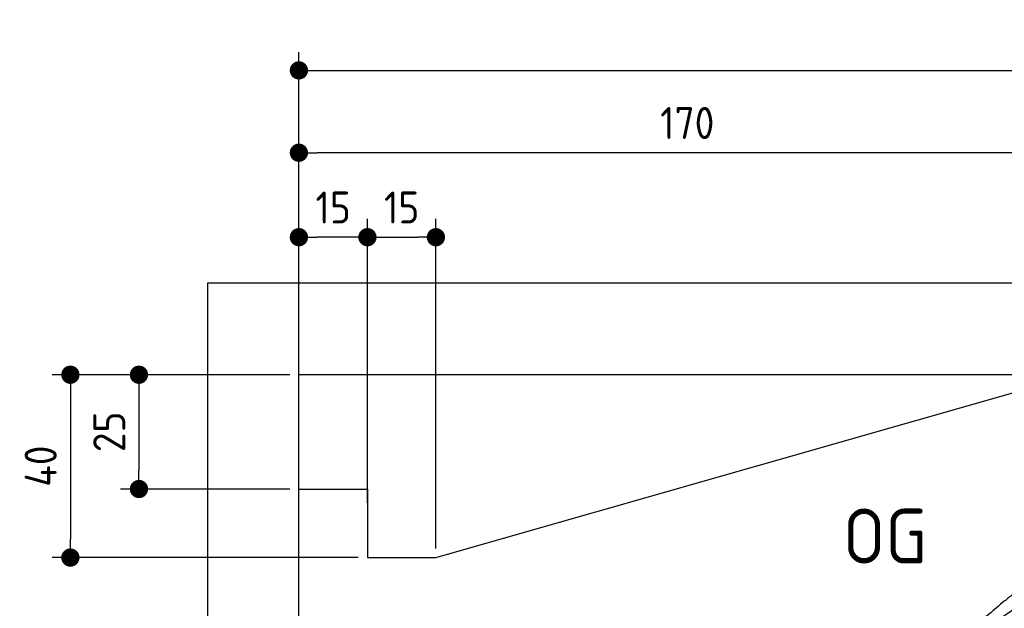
# Model space of a CAD drawing. Header units: millimetres. Extents: x -411 to 6777, y 0 to 6327.
# Tile 3 of 6: x -411 to 1744, y 5039 to 6327. Entities that reach past the tile are written whole.
import ezdxf

# ---------------------------------------------------------------- set-up
doc = ezdxf.new("R2010")
doc.units = ezdxf.units.MM
doc.layers.add('4', color=3, linetype='Continuous')
for name, color, linetype, lineweight in [('car', 10, 'Continuous', 25), ('Freiraum', 7, 'Continuous', 25), ('Gebäude', 7, 'Continuous', 25)]:
    doc.layers.add(name, color=color, linetype=linetype, lineweight=lineweight)
doc.styles.get("Standard").update_dxf_attribs({"font": 'ISOCP.SHX'})
doc.dimstyles.new('GEN-ISO', dxfattribs={"dimscale": 20, "dimtxt": 3.5, "dimasz": 2, "dimexe": 2, "dimexo": 1, "dimgap": 1.5, "dimtad": 1, "dimdec": 1, "dimlfac": 0.1, "dimdsep": 46, "dimtxsty": 'STANDARD', "dimblk": 'PUNKT', "dimcen": 2, "dimclrd": 256, "dimclre": 256, "dimclrt": 2, "dimadec": 0, "dimazin": 0, "dimtp": 0.1, "dimtm": 0.1, "dimtfac": 0.71, "dimtdec": 1, "dimtmove": 2, "dimatfit": 3, "dimldrblk": 'PUNKT', "dimfxl": 2, "dimtolj": 1, "dimarcsym": 0})

# ---------------------------------------------------------------- blocks, each defined once
blk = doc.blocks.new('PUNKT')
at = {"layer": '4', "color": 0, "linetype": 'ByBlock'}
blk.add_line((-0.5, 0), (-1, 0), dxfattribs=at)
at = {"layer": '4', "color": 0, "linetype": 'ByBlock', "const_width": 0.5}
blk.add_lwpolyline([(-0.25, 0, 1), (0.25, 0, 1)], format="xyb", close=True, dxfattribs=at)
blk = doc.blocks.new('*D211')
at = {"layer": '4', "lineweight": -2, "transparency": 16777216}
for p, q in [((200, 5520.9), (200, 6255.8)), ((5700, 5720.9), (5700, 6255.8)), ((240, 6215.8), (5660, 6215.8))]:
    blk.add_line(p, q, dxfattribs=at)
at = {"layer": 'Defpoints', "color": 0, "transparency": 16777216}
for p in [(5700, 6215.8), (5700, 5700.9), (200, 5500.9)]:
    blk.add_point(p, dxfattribs=at)
at = {"layer": '4', "lineweight": -2, "transparency": 16777216, "xscale": 40, "yscale": 40, "zscale": 40, "rotation": 180}
blk.add_blockref('PUNKT', (200, 6215.8), dxfattribs=at)
at = {"layer": '4', "lineweight": -2, "transparency": 16777216, "xscale": 40, "yscale": 40, "zscale": 40}
blk.add_blockref('PUNKT', (5700, 6215.8), dxfattribs=at)
at = {"layer": '4', "color": 2, "transparency": 16777216, "insert": (2950, 6280.8), "char_height": 70, "attachment_point": 5}
blk.add_mtext('550', dxfattribs=at)
blk = doc.blocks.new('Car')
at = {"layer": 'car'}
for points, degree in [([(1632.3, 5003.7), (1668, 5000.2), (1968, 5251.8), (2145.4, 5362.4)], 3), ([(1928.3, 5257.4), (1847.8, 5196.2), (1746.1, 5111.8), (1617.8, 5005.4), (1623.7, 5003.5)], 4)]:
    blk.add_open_spline(points, degree=degree, dxfattribs=at)
blk = doc.blocks.new('_Dot')
at = {"color": 0, "linetype": 'ByBlock', "lineweight": -2}
blk.add_line((-0.5, 0), (-1, 0), dxfattribs=at)
at = {"color": 0, "linetype": 'ByBlock', "const_width": 0.5}
blk.add_lwpolyline([(-0.25, 0, 1), (0.25, 0, 1)], format="xyb", close=True, dxfattribs=at)
blk = doc.blocks.new('*D217')
at = {"layer": '4', "lineweight": -2, "transparency": 16777216}
for p, q in [((200, 5520.9), (200, 6075.7)), ((1899.7, 5570), (1899.7, 6075.7)), ((1859.7, 6035.7), (240, 6035.7))]:
    blk.add_line(p, q, dxfattribs=at)
at = {"layer": 'Defpoints', "color": 0, "transparency": 16777216}
for p in [(200, 6035.7), (1899.7, 5550), (200, 5500.9)]:
    blk.add_point(p, dxfattribs=at)
at = {"layer": '4', "lineweight": -2, "transparency": 16777216, "xscale": 40, "yscale": 40, "zscale": 40, "rotation": 180}
blk.add_blockref('_Dot', (200, 6035.7), dxfattribs=at)
at = {"layer": '4', "lineweight": -2, "transparency": 16777216, "xscale": 40, "yscale": 40, "zscale": 40}
blk.add_blockref('_Dot', (1899.7, 6035.7), dxfattribs=at)
at = {"layer": '4', "color": 2, "transparency": 16777216, "insert": (1049.8, 6100.7), "char_height": 70, "attachment_point": 5}
blk.add_mtext('170', dxfattribs=at)
blk = doc.blocks.new('*D218')
at = {"layer": '4', "lineweight": -2, "transparency": 16777216}
for p, q in [((200, 5520.9), (200, 5890.9)), ((350, 5270.9), (350, 5890.9)), ((310, 5850.9), (240, 5850.9))]:
    blk.add_line(p, q, dxfattribs=at)
at = {"layer": 'Defpoints', "color": 0, "transparency": 16777216}
for p in [(200, 5850.9), (200, 5500.9), (350, 5250.9)]:
    blk.add_point(p, dxfattribs=at)
at = {"layer": '4', "lineweight": -2, "transparency": 16777216, "xscale": 40, "yscale": 40, "zscale": 40, "rotation": 180}
blk.add_blockref('_Dot', (200, 5850.9), dxfattribs=at)
at = {"layer": '4', "lineweight": -2, "transparency": 16777216, "xscale": 40, "yscale": 40, "zscale": 40}
blk.add_blockref('_Dot', (350, 5850.9), dxfattribs=at)
at = {"layer": '4', "color": 2, "transparency": 16777216, "insert": (275, 5915.9), "char_height": 70, "attachment_point": 5}
blk.add_mtext('15', dxfattribs=at)
blk = doc.blocks.new('*D219')
at = {"layer": '4', "lineweight": -2, "transparency": 16777216}
for p, q in [((180, 5550), (-340, 5550)), ((-300, 5510), (-300, 5190)), ((330, 5150), (-340, 5150))]:
    blk.add_line(p, q, dxfattribs=at)
at = {"layer": 'Defpoints', "color": 0, "transparency": 16777216}
for p in [(200, 5550), (-300, 5150), (350, 5150)]:
    blk.add_point(p, dxfattribs=at)
at = {"layer": '4', "lineweight": -2, "transparency": 16777216, "xscale": 40, "yscale": 40, "zscale": 40}
for p, rotation in [((-300, 5550), 90), ((-300, 5150), 270)]:
    blk.add_blockref('_Dot', p, dxfattribs=dict(at, rotation=rotation))
at = {"layer": '4', "color": 2, "transparency": 16777216, "insert": (-365, 5350), "char_height": 70, "attachment_point": 5, "rotation": 90}
blk.add_mtext('40', dxfattribs=at)
blk = doc.blocks.new('*D220')
at = {"layer": '4', "lineweight": -2, "transparency": 16777216}
for p, q in [((180, 5550), (-190, 5550)), ((-150, 5510), (-150, 5340)), ((180, 5300), (-190, 5300))]:
    blk.add_line(p, q, dxfattribs=at)
at = {"layer": 'Defpoints', "color": 0, "transparency": 16777216}
for p in [(200, 5550), (-150, 5300), (200, 5300)]:
    blk.add_point(p, dxfattribs=at)
at = {"layer": '4', "lineweight": -2, "transparency": 16777216, "xscale": 40, "yscale": 40, "zscale": 40}
for p, rotation in [((-150, 5550), 90), ((-150, 5300), 270)]:
    blk.add_blockref('_Dot', p, dxfattribs=dict(at, rotation=rotation))
at = {"layer": '4', "color": 2, "transparency": 16777216, "insert": (-215, 5425), "char_height": 70, "attachment_point": 5, "rotation": 90}
blk.add_mtext('25', dxfattribs=at)
blk = doc.blocks.new('*D221')
at = {"layer": '4', "lineweight": -2, "transparency": 16777216}
for p, q in [((350, 5270), (350, 5890.9)), ((499.8, 5170), (499.8, 5890.9)), ((390, 5850.9), (459.8, 5850.9))]:
    blk.add_line(p, q, dxfattribs=at)
at = {"layer": 'Defpoints', "color": 0, "transparency": 16777216}
for p in [(499.8, 5850.9), (350, 5250), (499.8, 5150)]:
    blk.add_point(p, dxfattribs=at)
at = {"layer": '4', "lineweight": -2, "transparency": 16777216, "xscale": 40, "yscale": 40, "zscale": 40, "rotation": 180}
blk.add_blockref('_Dot', (350, 5850.9), dxfattribs=at)
at = {"layer": '4', "lineweight": -2, "transparency": 16777216, "xscale": 40, "yscale": 40, "zscale": 40}
blk.add_blockref('_Dot', (499.8, 5850.9), dxfattribs=at)
at = {"layer": '4', "color": 2, "transparency": 16777216, "insert": (424.9, 5915.9), "char_height": 70, "attachment_point": 5}
blk.add_mtext('15', dxfattribs=at)
blk = doc.blocks.new('Gebäude_355_GT180')
at = {"layer": 'Freiraum'}
blk.add_lwpolyline([(200, 5300), (350, 5300), (350, 5150), (499.8, 5150), (1900, 5550)], dxfattribs=at)
at = {"layer": 'Gebäude'}
for p, q in [((5900, 5750), (0, 5750)), ((0, 5750), (0, 0)), ((5700, 5550), (200, 5550)), ((200, 200), (200, 5550))]:
    blk.add_line(p, q, dxfattribs=at)

msp = doc.modelspace()

# ---------------------------------------------------------------- block references
msp.add_blockref('Gebäude_355_GT180', (0, 0))
at = {"layer": 'car', "rotation": 359.4752422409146}
msp.add_blockref('Car', (0, 0), dxfattribs=at)

# ---------------------------------------------------------------- texts
msp.add_text('OG', height=120).set_placement((1390.46, 5137))

# ---------------------------------------------------------------- dimensions: what is measured, and where the dimension line sits
at = {"layer": '4'}
for base, p1, p2, override, picture, middle in [((5700, 6215.8), (200, 5500.88), (5700, 5700.88), {"dimtdec": 3, "dimtolj": 0}, '*D211', (2950, 6280.8)), ((200, 6035.7), (1899.68, 5550), (200, 5500.88), {"dimblk1": 'Dot', "dimblk2": 'Dot', "dimsah": 1, "dimtdec": 3, "dimtolj": 0}, '*D217', (1049.84, 6100.7)), ((200, 5850.88), (350, 5250.88), (200, 5500.88), {"dimblk1": 'Dot', "dimblk2": 'Dot', "dimsah": 1, "dimtdec": 3, "dimtolj": 0}, '*D218', (275, 5915.88)), ((499.76, 5850.88), (350, 5250), (499.76, 5150), {"dimblk1": 'Dot', "dimblk2": 'Dot', "dimsah": 1, "dimtdec": 3, "dimtolj": 0}, '*D221', (424.88, 5915.88))]:
    dim = msp.add_linear_dim(base=base, p1=p1, p2=p2, dimstyle='GEN-ISO', override=override, dxfattribs=at)
    dim.commit()
    dim.dimension.update_dxf_attribs({"geometry": picture, "text_midpoint": middle})
for base, p2, picture, middle in [((-300, 5150), (350, 5150), '*D219', (-365, 5350)), ((-150, 5300), (200, 5300), '*D220', (-215.01, 5425))]:
    dim = msp.add_linear_dim(base=base, p1=(200, 5550), p2=p2, angle=90, dimstyle='GEN-ISO', override={"dimblk1": 'Dot', "dimblk2": 'Dot', "dimsah": 1, "dimtdec": 3, "dimtolj": 0}, dxfattribs=at)
    dim.commit()
    dim.dimension.update_dxf_attribs({"geometry": picture, "text_midpoint": middle})

doc.saveas('drawing.dxf')
